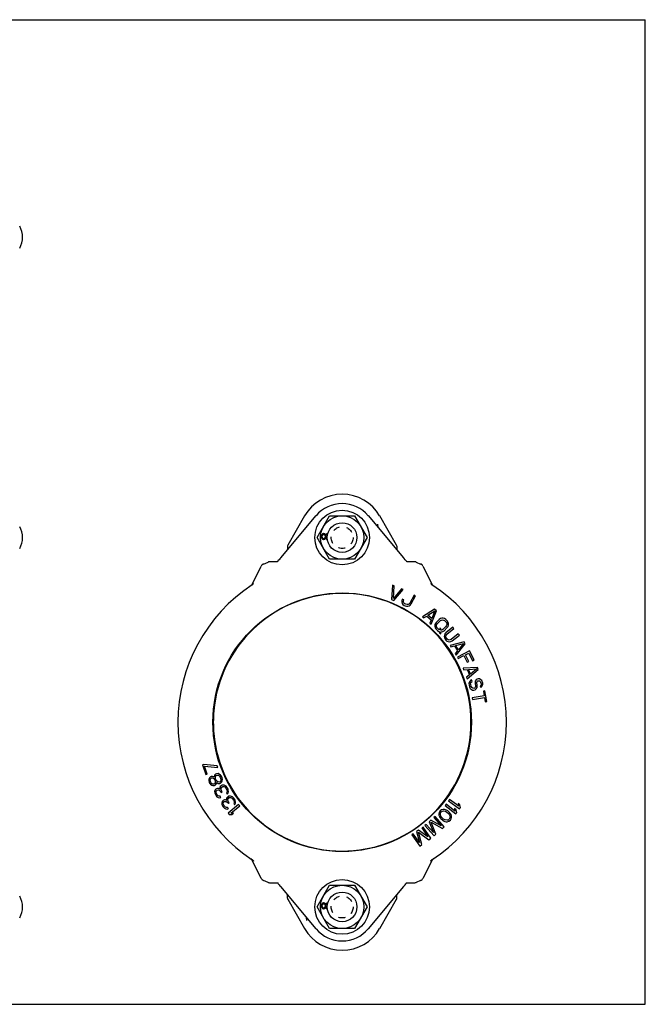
# Model space of a CAD drawing. Header units: inches. Extents: x 0 to 22, y 0 to 17.
# Tile 6 of 6: x 11.2 to 22, y 0 to 17. Entities that reach past the tile are written whole.
import ezdxf

# ---------------------------------------------------------------- set-up
doc = ezdxf.new("R2010")
doc.units = ezdxf.units.IN
doc.header["$LTSCALE"] = 1.21
doc.header["$MEASUREMENT"] = 0
doc.linetypes.add('HIDDEN', pattern=[0.2, 0.1, -0.1])
doc.layers.get('0').update_dxf_attribs({"linetype": 'CONTINUOUS'})
doc.layers.add('DEFAULT_2', color=8, linetype='HIDDEN')

msp = doc.modelspace()

# ---------------------------------------------------------------- linework, layer by layer
at = {"color": 7, "linetype": 'CONTINUOUS'}
for p, q in [((0, 17), (22, 17)), ((22, 0), (22, 17)), ((15.705, 7.709), (16.316, 8.437)), ((16.118, 8.433), (15.826, 7.928)), ((16.334, 8.059), (16.55, 8.433)), ((16.55, 8.433), (16.982, 8.433)), ((16.982, 8.433), (17.198, 8.059)), ((17.216, 8.437), (17.827, 7.709)), ((17.706, 7.928), (17.414, 8.433)), ((17.375, 8.292), (17.38, 8.241)), ((16.55, 7.685), (16.334, 8.059)), ((16.411, 8.1), (16.408, 8.085)), ((16.408, 8.085), (16.408, 8.068)), ((16.408, 8.068), (16.411, 8.054)), ((16.42, 8.114), (16.411, 8.1)), ((16.411, 8.054), (16.42, 8.039)), ((16.429, 8.122), (16.42, 8.114)), ((16.42, 8.039), (16.429, 8.031)), ((16.423, 8.082), (16.426, 8.094)), ((16.423, 8.071), (16.423, 8.082)), ((16.426, 8.059), (16.423, 8.071)), ((16.426, 8.094), (16.432, 8.105)), ((16.432, 8.048), (16.426, 8.059)), ((16.444, 8.128), (16.429, 8.122)), ((16.429, 8.031), (16.444, 8.025)), ((16.432, 8.105), (16.444, 8.114)), ((16.444, 8.039), (16.432, 8.048)), ((16.452, 8.128), (16.444, 8.128)), ((16.444, 8.114), (16.452, 8.114)), ((16.452, 8.039), (16.444, 8.039)), ((16.444, 8.025), (16.452, 8.025)), ((16.467, 8.122), (16.452, 8.128)), ((16.452, 8.114), (16.464, 8.105)), ((16.464, 8.048), (16.452, 8.039)), ((16.452, 8.025), (16.467, 8.031)), ((16.464, 8.105), (16.47, 8.094)), ((16.47, 8.059), (16.464, 8.048)), ((16.476, 8.111), (16.467, 8.122)), ((16.467, 8.031), (16.476, 8.042)), ((16.47, 8.094), (16.473, 8.082)), ((16.473, 8.071), (16.47, 8.059)), ((16.473, 8.082), (16.473, 8.071)), ((16.479, 8.105), (16.476, 8.111)), ((16.476, 8.042), (16.479, 8.048)), ((16.482, 8.111), (16.479, 8.105)), ((16.479, 8.048), (16.482, 8.042)), ((16.49, 8.12), (16.482, 8.111)), ((16.482, 8.042), (16.49, 8.034)), ((16.485, 8.082), (16.487, 8.094)), ((16.485, 8.071), (16.485, 8.082)), ((16.487, 8.059), (16.485, 8.071)), ((16.487, 8.094), (16.496, 8.105)), ((16.496, 8.048), (16.487, 8.059)), ((16.502, 8.125), (16.49, 8.12)), ((16.49, 8.034), (16.502, 8.028)), ((16.496, 8.105), (16.505, 8.111)), ((16.505, 8.042), (16.496, 8.048)), ((16.511, 8.125), (16.502, 8.125)), ((16.502, 8.028), (16.511, 8.028)), ((16.505, 8.111), (16.511, 8.111)), ((16.511, 8.042), (16.505, 8.042)), ((16.52, 8.122), (16.511, 8.125)), ((17.198, 8.059), (16.982, 7.685)), ((15.821, 7.908), (15.821, 7.847)), ((17.711, 7.908), (17.711, 7.847)), ((15.655, 7.651), (15.646, 7.643)), ((15.664, 7.66), (15.655, 7.651)), ((16.982, 7.685), (16.55, 7.685)), ((17.839, 7.695), (17.827, 7.709)), ((17.854, 7.677), (17.838, 7.695)), ((17.868, 7.661), (17.854, 7.677)), ((17.877, 7.651), (17.868, 7.661)), ((17.877, 7.651), (17.876, 7.652)), ((17.885, 7.643), (17.877, 7.651)), ((15.21, 7.249), (15.371, 7.565)), ((15.4, 7.597), (15.387, 7.587)), ((15.411, 7.602), (15.49, 7.635)), ((15.411, 7.602), (15.412, 7.603)), ((15.49, 7.636), (15.49, 7.635)), ((15.637, 7.642), (15.52, 7.642)), ((15.662, 7.647), (15.656, 7.645)), ((15.662, 7.647), (15.662, 7.647)), ((17.876, 7.645), (17.87, 7.647)), ((17.87, 7.647), (17.87, 7.647)), ((18.012, 7.642), (17.895, 7.642)), ((18.03, 7.639), (18.021, 7.641)), ((18.042, 7.635), (18.042, 7.636)), ((18.042, 7.635), (18.121, 7.602)), ((18.12, 7.603), (18.121, 7.602)), ((18.145, 7.586), (18.138, 7.592)), ((18.156, 7.574), (18.145, 7.586)), ((18.161, 7.565), (18.322, 7.249)), ((17.638, 7.236), (17.621, 6.988)), ((17.665, 7.225), (17.638, 7.236)), ((17.65, 7.008), (17.665, 7.225)), ((17.793, 7.172), (17.65, 7.008)), ((17.657, 6.973), (17.82, 7.161)), ((17.82, 7.161), (17.793, 7.172)), ((16.569, 7.091), (16.569, 7.086)), ((16.963, 7.086), (16.963, 7.091)), ((17.621, 6.988), (17.657, 6.973)), ((17.796, 6.972), (17.795, 6.95)), ((17.803, 6.996), (17.796, 6.972)), ((17.829, 6.983), (17.803, 6.996)), ((17.824, 6.962), (17.829, 6.983)), ((18.007, 7.064), (17.933, 6.927)), ((17.959, 6.913), (18.033, 7.05)), ((18.033, 7.05), (18.007, 7.064)), ((17.795, 6.95), (17.803, 6.923)), ((17.803, 6.923), (17.815, 6.904)), ((17.815, 6.904), (17.835, 6.888)), ((17.826, 6.945), (17.824, 6.962)), ((17.834, 6.929), (17.826, 6.945)), ((17.849, 6.915), (17.834, 6.929)), ((17.835, 6.888), (17.852, 6.879)), ((17.866, 6.906), (17.849, 6.915)), ((17.852, 6.879), (17.876, 6.872)), ((17.886, 6.901), (17.866, 6.906)), ((17.876, 6.872), (17.898, 6.872)), ((17.904, 6.903), (17.886, 6.901)), ((17.898, 6.872), (17.925, 6.88)), ((17.919, 6.911), (17.904, 6.903)), ((17.933, 6.927), (17.919, 6.911)), ((17.925, 6.88), (17.943, 6.893)), ((17.943, 6.893), (17.959, 6.913)), ((18.362, 6.82), (18.151, 6.689)), ((18.393, 6.795), (18.362, 6.82)), ((18.151, 6.689), (18.173, 6.67)), ((18.173, 6.67), (18.227, 6.704)), ((18.227, 6.704), (18.303, 6.641)), ((18.244, 6.716), (18.365, 6.792)), ((18.312, 6.659), (18.244, 6.716)), ((18.303, 6.641), (18.279, 6.582)), ((18.302, 6.563), (18.393, 6.795)), ((18.365, 6.792), (18.312, 6.659)), ((18.443, 6.645), (18.389, 6.592)), ((18.464, 6.659), (18.443, 6.645)), ((18.463, 6.624), (18.481, 6.634)), ((18.485, 6.666), (18.464, 6.659)), ((18.481, 6.634), (18.499, 6.638)), ((18.513, 6.666), (18.485, 6.666)), ((18.499, 6.638), (18.516, 6.634)), ((18.534, 6.659), (18.513, 6.666)), ((18.516, 6.634), (18.534, 6.624)), ((18.555, 6.645), (18.534, 6.659)), ((18.583, 6.617), (18.555, 6.645)), ((18.279, 6.582), (18.302, 6.563)), ((18.367, 6.55), (18.366, 6.522)), ((18.366, 6.522), (18.372, 6.501)), ((18.374, 6.571), (18.367, 6.55)), ((18.372, 6.501), (18.386, 6.48)), ((18.389, 6.592), (18.374, 6.571)), ((18.386, 6.48), (18.414, 6.452)), ((18.394, 6.536), (18.398, 6.554)), ((18.398, 6.518), (18.394, 6.536)), ((18.398, 6.554), (18.409, 6.571)), ((18.408, 6.501), (18.398, 6.518)), ((18.435, 6.473), (18.408, 6.501)), ((18.409, 6.571), (18.463, 6.624)), ((18.449, 6.466), (18.435, 6.473)), ((18.45, 6.501), (18.449, 6.466)), ((18.47, 6.48), (18.45, 6.501)), ((18.47, 6.459), (18.47, 6.48)), ((18.488, 6.462), (18.47, 6.459)), ((18.506, 6.473), (18.488, 6.462)), ((18.559, 6.525), (18.506, 6.473)), ((18.526, 6.451), (18.58, 6.504)), ((18.534, 6.624), (18.561, 6.596)), ((18.679, 6.513), (18.557, 6.416)), ((18.57, 6.543), (18.559, 6.525)), ((18.561, 6.596), (18.571, 6.578)), ((18.574, 6.56), (18.57, 6.543)), ((18.571, 6.578), (18.574, 6.56)), ((18.576, 6.392), (18.697, 6.49)), ((18.58, 6.504), (18.595, 6.525)), ((18.596, 6.595), (18.583, 6.617)), ((18.595, 6.525), (18.602, 6.546)), ((18.603, 6.574), (18.596, 6.595)), ((18.602, 6.546), (18.603, 6.574)), ((18.697, 6.49), (18.679, 6.513)), ((18.414, 6.452), (18.434, 6.437)), ((18.434, 6.437), (18.448, 6.43)), ((18.448, 6.43), (18.448, 6.416)), ((18.448, 6.416), (18.469, 6.395)), ((18.469, 6.395), (18.469, 6.43)), ((18.469, 6.43), (18.483, 6.43)), ((18.483, 6.43), (18.505, 6.437)), ((18.505, 6.437), (18.526, 6.451)), ((18.531, 6.376), (18.528, 6.348)), ((18.528, 6.348), (18.532, 6.326)), ((18.541, 6.396), (18.531, 6.376)), ((18.532, 6.326), (18.544, 6.304)), ((18.557, 6.416), (18.541, 6.396)), ((18.544, 6.304), (18.556, 6.288)), ((18.557, 6.359), (18.563, 6.376)), ((18.559, 6.341), (18.557, 6.359)), ((18.567, 6.323), (18.559, 6.341)), ((18.563, 6.376), (18.576, 6.392)), ((18.579, 6.307), (18.567, 6.323)), ((18.596, 6.295), (18.579, 6.307)), ((18.613, 6.29), (18.596, 6.295)), ((18.631, 6.291), (18.613, 6.29)), ((18.649, 6.3), (18.631, 6.291)), ((18.771, 6.397), (18.649, 6.3)), ((18.668, 6.277), (18.79, 6.374)), ((18.79, 6.374), (18.771, 6.397)), ((18.556, 6.288), (18.575, 6.272)), ((18.575, 6.272), (18.595, 6.263)), ((18.595, 6.263), (18.623, 6.26)), ((18.623, 6.26), (18.645, 6.265)), ((18.87, 6.258), (18.629, 6.195)), ((18.629, 6.195), (18.645, 6.17)), ((18.645, 6.265), (18.668, 6.277)), ((18.645, 6.17), (18.706, 6.187)), ((18.706, 6.187), (18.759, 6.104)), ((18.725, 6.193), (18.863, 6.23)), ((18.774, 6.119), (18.725, 6.193)), ((18.736, 6.03), (18.891, 6.225)), ((18.863, 6.23), (18.774, 6.119)), ((18.891, 6.225), (18.87, 6.258)), ((18.759, 6.104), (18.72, 6.055)), ((18.72, 6.055), (18.736, 6.03)), ((18.965, 6.104), (18.755, 5.996)), ((18.755, 5.996), (18.769, 5.969)), ((18.769, 5.969), (18.867, 6.02)), ((18.867, 6.02), (18.925, 5.906)), ((18.894, 6.034), (18.952, 6.064)), ((18.952, 5.92), (18.894, 6.034)), ((18.952, 6.064), (19.019, 5.933)), ((19.046, 5.946), (18.965, 6.104)), ((19.102, 5.816), (18.853, 5.802)), ((18.853, 5.802), (18.864, 5.775)), ((18.925, 5.906), (18.952, 5.92)), ((18.948, 5.782), (19.09, 5.79)), ((18.98, 5.699), (18.948, 5.782)), ((19.09, 5.79), (18.98, 5.699)), ((19.019, 5.933), (19.046, 5.946)), ((19.116, 5.779), (19.102, 5.816)), ((18.864, 5.775), (18.927, 5.779)), ((18.963, 5.687), (18.915, 5.647)), ((18.915, 5.647), (18.925, 5.619)), ((18.925, 5.619), (19.116, 5.779)), ((18.927, 5.779), (18.963, 5.687)), ((19.097, 5.611), (19.079, 5.601)), ((19.116, 5.617), (19.097, 5.611)), ((19.137, 5.618), (19.116, 5.617)), ((19.161, 5.604), (19.137, 5.618)), ((18.962, 5.568), (18.955, 5.541)), ((18.955, 5.541), (18.957, 5.515)), ((18.957, 5.515), (18.967, 5.478)), ((18.983, 5.589), (18.962, 5.568)), ((18.967, 5.478), (18.979, 5.455)), ((18.979, 5.455), (18.994, 5.439)), ((19.001, 5.6), (18.983, 5.589)), ((18.985, 5.544), (18.996, 5.562)), ((18.986, 5.524), (18.985, 5.544)), ((18.996, 5.486), (18.986, 5.524)), ((18.996, 5.562), (19.009, 5.571)), ((19.007, 5.468), (18.996, 5.486)), ((19.009, 5.571), (19.001, 5.6)), ((19.02, 5.457), (19.007, 5.468)), ((19.037, 5.451), (19.02, 5.457)), ((19.052, 5.456), (19.037, 5.451)), ((19.064, 5.469), (19.052, 5.456)), ((19.065, 5.577), (19.06, 5.555)), ((19.06, 5.555), (19.061, 5.535)), ((19.061, 5.535), (19.069, 5.506)), ((19.069, 5.486), (19.064, 5.469)), ((19.079, 5.601), (19.065, 5.577)), ((19.065, 5.429), (19.082, 5.444)), ((19.069, 5.506), (19.069, 5.486)), ((19.082, 5.444), (19.095, 5.468)), ((19.09, 5.543), (19.091, 5.559)), ((19.098, 5.515), (19.09, 5.543)), ((19.091, 5.559), (19.096, 5.576)), ((19.095, 5.468), (19.1, 5.49)), ((19.096, 5.576), (19.109, 5.584)), ((19.1, 5.49), (19.098, 5.515)), ((19.109, 5.584), (19.119, 5.587)), ((19.119, 5.587), (19.135, 5.587)), ((19.135, 5.587), (19.149, 5.575)), ((19.149, 5.575), (19.157, 5.562)), ((19.158, 5.506), (19.149, 5.499)), ((19.149, 5.499), (19.158, 5.47)), ((19.157, 5.562), (19.166, 5.534)), ((19.165, 5.518), (19.158, 5.506)), ((19.158, 5.47), (19.171, 5.479)), ((19.176, 5.588), (19.161, 5.604)), ((19.166, 5.534), (19.165, 5.518)), ((19.171, 5.479), (19.186, 5.499)), ((19.186, 5.571), (19.176, 5.588)), ((19.193, 5.547), (19.186, 5.571)), ((19.186, 5.499), (19.195, 5.522)), ((19.195, 5.522), (19.193, 5.547)), ((18.959, 5.284), (18.952, 5.284)), ((18.994, 5.439), (19.019, 5.426)), ((19.218, 5.328), (19.011, 5.291)), ((19.011, 5.291), (19.016, 5.262)), ((19.016, 5.262), (19.223, 5.299)), ((19.019, 5.426), (19.041, 5.422)), ((19.041, 5.422), (19.065, 5.429)), ((19.229, 5.41), (19.204, 5.406)), ((19.204, 5.406), (19.218, 5.328)), ((19.223, 5.299), (19.237, 5.222)), ((19.262, 5.226), (19.229, 5.41)), ((19.237, 5.222), (19.262, 5.226)), ((14.55, 5.067), (14.543, 5.067)), ((14.543, 4.674), (14.55, 4.674)), ((18.952, 4.457), (18.959, 4.457)), ((14.379, 4.142), (14.355, 4.133)), ((14.355, 4.133), (14.413, 3.966)), ((14.61, 4.117), (14.379, 4.142)), ((14.436, 3.974), (14.388, 4.114)), ((14.388, 4.114), (14.62, 4.089)), ((14.62, 4.089), (14.61, 4.117)), ((14.413, 3.966), (14.436, 3.974)), ((14.492, 3.929), (14.474, 3.91)), ((14.506, 3.935), (14.492, 3.929)), ((14.503, 3.907), (14.512, 3.911)), ((14.529, 3.935), (14.506, 3.935)), ((14.512, 3.911), (14.53, 3.908)), ((14.548, 3.927), (14.529, 3.935)), ((14.557, 3.92), (14.548, 3.927)), ((14.558, 3.932), (14.557, 3.92)), ((14.563, 3.956), (14.558, 3.932)), ((14.582, 3.975), (14.563, 3.956)), ((14.579, 3.909), (14.58, 3.931)), ((14.58, 3.931), (14.592, 3.953)), ((14.596, 3.981), (14.582, 3.975)), ((14.592, 3.953), (14.606, 3.959)), ((14.623, 3.983), (14.596, 3.981)), ((14.606, 3.959), (14.63, 3.954)), ((14.642, 3.976), (14.623, 3.983)), ((14.63, 3.954), (14.648, 3.94)), ((14.666, 3.959), (14.642, 3.976)), ((14.648, 3.94), (14.66, 3.924)), ((14.66, 3.924), (14.668, 3.906)), ((14.681, 3.939), (14.666, 3.959)), ((14.693, 3.912), (14.681, 3.939)), ((14.699, 3.888), (14.693, 3.912)), ((14.466, 3.89), (14.462, 3.861)), ((14.462, 3.861), (14.468, 3.837)), ((14.474, 3.91), (14.466, 3.89)), ((14.468, 3.837), (14.476, 3.819)), ((14.476, 3.819), (14.491, 3.799)), ((14.487, 3.867), (14.493, 3.891)), ((14.491, 3.847), (14.487, 3.867)), ((14.499, 3.829), (14.491, 3.847)), ((14.491, 3.799), (14.515, 3.782)), ((14.493, 3.891), (14.503, 3.907)), ((14.512, 3.813), (14.499, 3.829)), ((14.534, 3.802), (14.512, 3.813)), ((14.515, 3.782), (14.535, 3.775)), ((14.53, 3.908), (14.551, 3.896)), ((14.551, 3.799), (14.534, 3.802)), ((14.535, 3.775), (14.562, 3.777)), ((14.551, 3.896), (14.564, 3.88)), ((14.561, 3.803), (14.551, 3.799)), ((14.57, 3.818), (14.561, 3.803)), ((14.562, 3.777), (14.575, 3.783)), ((14.564, 3.88), (14.572, 3.863)), ((14.576, 3.843), (14.57, 3.818)), ((14.572, 3.863), (14.576, 3.843)), ((14.575, 3.783), (14.59, 3.8)), ((14.582, 3.889), (14.579, 3.909)), ((14.591, 3.871), (14.582, 3.889)), ((14.59, 3.8), (14.597, 3.82)), ((14.603, 3.855), (14.591, 3.871)), ((14.597, 3.82), (14.598, 3.831)), ((14.598, 3.831), (14.606, 3.824)), ((14.621, 3.841), (14.603, 3.855)), ((14.606, 3.824), (14.628, 3.812)), ((14.645, 3.836), (14.621, 3.841)), ((14.628, 3.812), (14.655, 3.814)), ((14.659, 3.842), (14.645, 3.836)), ((14.661, 3.758), (14.653, 3.742)), ((14.653, 3.742), (14.657, 3.716)), ((14.655, 3.814), (14.669, 3.82)), ((14.671, 3.864), (14.659, 3.842)), ((14.676, 3.772), (14.661, 3.758)), ((14.668, 3.906), (14.672, 3.886)), ((14.669, 3.82), (14.688, 3.839)), ((14.672, 3.886), (14.671, 3.864)), ((14.694, 3.782), (14.676, 3.772)), ((14.676, 3.732), (14.689, 3.751)), ((14.688, 3.839), (14.695, 3.859)), ((14.689, 3.751), (14.706, 3.761)), ((14.709, 3.786), (14.694, 3.782)), ((14.695, 3.859), (14.699, 3.888)), ((14.706, 3.761), (14.717, 3.762)), ((14.727, 3.784), (14.709, 3.786)), ((14.717, 3.762), (14.731, 3.758)), ((14.743, 3.777), (14.727, 3.784)), ((14.731, 3.758), (14.74, 3.752)), ((14.74, 3.752), (14.757, 3.733)), ((14.762, 3.765), (14.743, 3.777)), ((14.776, 3.75), (14.762, 3.765)), ((14.796, 3.716), (14.776, 3.75)), ((14.572, 3.701), (14.565, 3.674)), ((14.565, 3.674), (14.566, 3.652)), ((14.566, 3.652), (14.579, 3.62)), ((14.587, 3.715), (14.572, 3.701)), ((14.579, 3.62), (14.584, 3.611)), ((14.584, 3.611), (14.605, 3.584)), ((14.596, 3.72), (14.587, 3.715)), ((14.59, 3.66), (14.591, 3.678)), ((14.598, 3.636), (14.59, 3.66)), ((14.591, 3.678), (14.6, 3.694)), ((14.616, 3.726), (14.596, 3.72)), ((14.608, 3.619), (14.598, 3.636)), ((14.6, 3.694), (14.608, 3.699)), ((14.605, 3.584), (14.624, 3.572)), ((14.608, 3.699), (14.631, 3.701)), ((14.624, 3.6), (14.608, 3.619)), ((14.634, 3.725), (14.616, 3.726)), ((14.641, 3.593), (14.624, 3.6)), ((14.624, 3.572), (14.651, 3.565)), ((14.631, 3.701), (14.644, 3.697)), ((14.657, 3.716), (14.634, 3.725)), ((14.658, 3.592), (14.641, 3.593)), ((14.644, 3.697), (14.668, 3.676)), ((14.651, 3.565), (14.671, 3.57)), ((14.671, 3.57), (14.658, 3.592)), ((14.668, 3.676), (14.678, 3.659)), ((14.675, 3.715), (14.676, 3.732)), ((14.685, 3.686), (14.675, 3.715)), ((14.678, 3.659), (14.695, 3.669)), ((14.695, 3.669), (14.685, 3.686)), ((14.757, 3.733), (14.772, 3.708)), ((14.776, 3.659), (14.77, 3.65)), ((14.77, 3.65), (14.782, 3.629)), ((14.772, 3.708), (14.779, 3.684)), ((14.78, 3.673), (14.776, 3.659)), ((14.79, 3.579), (14.776, 3.564)), ((14.779, 3.684), (14.78, 3.673)), ((14.782, 3.629), (14.793, 3.64)), ((14.806, 3.591), (14.79, 3.579)), ((14.793, 3.64), (14.801, 3.656)), ((14.801, 3.696), (14.796, 3.716)), ((14.802, 3.674), (14.801, 3.696)), ((14.801, 3.656), (14.802, 3.674)), ((14.804, 3.559), (14.82, 3.571)), ((14.821, 3.596), (14.806, 3.591)), ((14.82, 3.571), (14.832, 3.573)), ((14.839, 3.596), (14.821, 3.596)), ((14.832, 3.573), (14.845, 3.57)), ((14.856, 3.59), (14.839, 3.596)), ((14.845, 3.57), (14.855, 3.565)), ((14.876, 3.58), (14.856, 3.59)), ((14.891, 3.567), (14.876, 3.58)), ((14.693, 3.499), (14.688, 3.471)), ((14.688, 3.471), (14.691, 3.449)), ((14.691, 3.449), (14.707, 3.418)), ((14.707, 3.514), (14.693, 3.499)), ((14.715, 3.52), (14.707, 3.514)), ((14.707, 3.418), (14.713, 3.41)), ((14.713, 3.41), (14.737, 3.385)), ((14.714, 3.477), (14.721, 3.494)), ((14.714, 3.46), (14.714, 3.477)), ((14.725, 3.437), (14.714, 3.46)), ((14.734, 3.528), (14.715, 3.52)), ((14.721, 3.494), (14.729, 3.5)), ((14.736, 3.421), (14.725, 3.437)), ((14.729, 3.5), (14.751, 3.504)), ((14.752, 3.528), (14.734, 3.528)), ((14.754, 3.403), (14.736, 3.421)), ((14.751, 3.504), (14.765, 3.501)), ((14.776, 3.521), (14.752, 3.528)), ((14.771, 3.397), (14.754, 3.403)), ((14.765, 3.501), (14.79, 3.483)), ((14.776, 3.564), (14.77, 3.547)), ((14.77, 3.547), (14.776, 3.521)), ((14.79, 3.483), (14.802, 3.467)), ((14.793, 3.54), (14.804, 3.559)), ((14.794, 3.522), (14.793, 3.54)), ((14.807, 3.495), (14.794, 3.522)), ((14.979, 3.448), (14.796, 3.299)), ((14.802, 3.467), (14.818, 3.479)), ((14.818, 3.479), (14.807, 3.495)), ((14.846, 3.301), (14.998, 3.425)), ((14.855, 3.565), (14.874, 3.548)), ((14.874, 3.548), (14.891, 3.524)), ((14.914, 3.535), (14.891, 3.567)), ((14.891, 3.524), (14.901, 3.501)), ((14.9, 3.476), (14.894, 3.466)), ((14.894, 3.466), (14.909, 3.446)), ((14.902, 3.49), (14.9, 3.476)), ((14.901, 3.501), (14.902, 3.49)), ((14.909, 3.446), (14.918, 3.459)), ((14.921, 3.516), (14.914, 3.535)), ((14.918, 3.459), (14.925, 3.476)), ((14.924, 3.494), (14.921, 3.516)), ((14.925, 3.476), (14.924, 3.494)), ((14.998, 3.425), (14.979, 3.448)), ((18.56, 3.458), (18.542, 3.435)), ((18.542, 3.435), (18.728, 3.289)), ((18.714, 3.337), (18.56, 3.458)), ((18.619, 3.537), (18.602, 3.513)), ((18.602, 3.513), (18.794, 3.375)), ((18.779, 3.422), (18.619, 3.537)), ((18.8, 3.443), (18.767, 3.467)), ((18.767, 3.467), (18.779, 3.422)), ((18.811, 3.399), (18.8, 3.443)), ((14.737, 3.385), (14.756, 3.375)), ((14.756, 3.375), (14.784, 3.37)), ((14.789, 3.398), (14.771, 3.397)), ((14.784, 3.37), (14.803, 3.378)), ((14.803, 3.378), (14.789, 3.398)), ((14.796, 3.299), (14.815, 3.276)), ((14.815, 3.276), (14.861, 3.275)), ((14.892, 3.301), (14.846, 3.301)), ((14.861, 3.275), (14.892, 3.301)), ((18.372, 3.243), (18.35, 3.223)), ((18.529, 3.067), (18.372, 3.243)), ((18.443, 3.312), (18.437, 3.284)), ((18.437, 3.284), (18.438, 3.263)), ((18.438, 3.263), (18.447, 3.242)), ((18.459, 3.338), (18.443, 3.312)), ((18.447, 3.242), (18.455, 3.228)), ((18.482, 3.356), (18.459, 3.338)), ((18.462, 3.281), (18.464, 3.299)), ((18.471, 3.247), (18.462, 3.281)), ((18.464, 3.299), (18.477, 3.321)), ((18.49, 3.223), (18.471, 3.247)), ((18.477, 3.321), (18.497, 3.336)), ((18.51, 3.364), (18.482, 3.356)), ((18.497, 3.336), (18.515, 3.34)), ((18.531, 3.365), (18.51, 3.364)), ((18.515, 3.34), (18.55, 3.334)), ((18.552, 3.359), (18.531, 3.365)), ((18.55, 3.334), (18.576, 3.318)), ((18.567, 3.352), (18.552, 3.359)), ((18.589, 3.339), (18.567, 3.352)), ((18.576, 3.318), (18.602, 3.294)), ((18.622, 3.309), (18.589, 3.339)), ((18.602, 3.294), (18.621, 3.27)), ((18.621, 3.27), (18.63, 3.235)), ((18.638, 3.288), (18.622, 3.309)), ((18.63, 3.235), (18.628, 3.218)), ((18.646, 3.275), (18.638, 3.288)), ((18.654, 3.254), (18.646, 3.275)), ((18.65, 3.204), (18.655, 3.233)), ((18.655, 3.233), (18.654, 3.254)), ((18.736, 3.357), (18.705, 3.382)), ((18.705, 3.382), (18.714, 3.337)), ((18.728, 3.289), (18.746, 3.312)), ((18.746, 3.312), (18.736, 3.357)), ((18.794, 3.375), (18.811, 3.399)), ((18.165, 3.061), (18.14, 3.045)), ((18.299, 2.867), (18.165, 3.061)), ((18.218, 3.106), (18.196, 3.086)), ((18.196, 3.086), (18.353, 2.91)), ((18.341, 2.967), (18.218, 3.106)), ((18.299, 3.178), (18.269, 3.151)), ((18.269, 3.151), (18.341, 2.967)), ((18.474, 3.084), (18.299, 3.178)), ((18.301, 3.146), (18.496, 3.037)), ((18.386, 2.939), (18.301, 3.146)), ((18.35, 3.223), (18.474, 3.084)), ((18.455, 3.228), (18.47, 3.208)), ((18.47, 3.208), (18.503, 3.178)), ((18.516, 3.199), (18.49, 3.223)), ((18.496, 3.037), (18.529, 3.067)), ((18.503, 3.178), (18.525, 3.164)), ((18.542, 3.183), (18.516, 3.199)), ((18.525, 3.164), (18.54, 3.158)), ((18.54, 3.158), (18.561, 3.152)), ((18.577, 3.177), (18.542, 3.183)), ((18.561, 3.152), (18.582, 3.152)), ((18.595, 3.181), (18.577, 3.177)), ((18.582, 3.152), (18.61, 3.161)), ((18.615, 3.196), (18.595, 3.181)), ((18.61, 3.161), (18.634, 3.179)), ((18.628, 3.218), (18.615, 3.196)), ((18.634, 3.179), (18.65, 3.204)), ((17.995, 2.944), (17.97, 2.927)), ((17.97, 2.927), (18.105, 2.733)), ((18.101, 2.791), (17.995, 2.944)), ((18.084, 3.005), (18.051, 2.983)), ((18.051, 2.983), (18.101, 2.791)), ((18.082, 2.974), (18.263, 2.842)), ((18.142, 2.758), (18.082, 2.974)), ((18.246, 2.892), (18.084, 3.005)), ((18.14, 3.045), (18.246, 2.892)), ((18.353, 2.91), (18.386, 2.939)), ((18.105, 2.733), (18.142, 2.758)), ((18.263, 2.842), (18.299, 2.867)), ((16.569, 2.655), (16.569, 2.649)), ((16.963, 2.649), (16.963, 2.655)), ((15.371, 2.175), (15.21, 2.491)), ((18.322, 2.491), (18.161, 2.175)), ((15.371, 2.175), (15.376, 2.167)), ((15.411, 2.138), (15.412, 2.138)), ((15.49, 2.105), (15.411, 2.138)), ((15.49, 2.105), (15.49, 2.105)), ((15.52, 2.099), (15.637, 2.099)), ((15.646, 2.098), (15.655, 2.09)), ((15.657, 2.096), (15.662, 2.094)), ((15.662, 2.093), (15.662, 2.094)), ((16.334, 1.681), (16.55, 2.055)), ((16.55, 2.055), (16.982, 2.055)), ((16.982, 2.055), (17.198, 1.681)), ((17.827, 2.032), (17.839, 2.046)), ((17.838, 2.046), (17.854, 2.064)), ((17.854, 2.064), (17.868, 2.08)), ((17.868, 2.08), (17.877, 2.09)), ((17.87, 2.094), (17.875, 2.096)), ((17.87, 2.094), (17.87, 2.093)), ((17.877, 2.09), (17.886, 2.098)), ((17.877, 2.09), (17.877, 2.09)), ((17.895, 2.099), (18.012, 2.099)), ((18.021, 2.1), (18.03, 2.102)), ((18.121, 2.138), (18.042, 2.105)), ((18.042, 2.105), (18.042, 2.105)), ((18.12, 2.138), (18.121, 2.138)), ((18.132, 2.144), (18.145, 2.154)), ((18.132, 2.144), (18.132, 2.144)), ((18.145, 2.154), (18.156, 2.167)), ((16.316, 1.304), (15.705, 2.032)), ((15.821, 1.832), (15.821, 1.894)), ((17.827, 2.032), (17.216, 1.304)), ((17.711, 1.832), (17.711, 1.894)), ((15.826, 1.813), (16.118, 1.307)), ((16.411, 1.722), (16.408, 1.707)), ((16.408, 1.707), (16.408, 1.69)), ((16.42, 1.736), (16.411, 1.722)), ((16.429, 1.745), (16.42, 1.736)), ((16.423, 1.704), (16.426, 1.716)), ((16.423, 1.693), (16.423, 1.704)), ((16.426, 1.716), (16.432, 1.727)), ((16.444, 1.75), (16.429, 1.745)), ((16.432, 1.727), (16.444, 1.736)), ((16.452, 1.75), (16.444, 1.75)), ((16.444, 1.736), (16.452, 1.736)), ((16.467, 1.745), (16.452, 1.75)), ((16.452, 1.736), (16.464, 1.727)), ((16.464, 1.727), (16.47, 1.716)), ((16.476, 1.733), (16.467, 1.745)), ((16.47, 1.716), (16.473, 1.704)), ((16.473, 1.704), (16.473, 1.693)), ((16.479, 1.727), (16.476, 1.733)), ((16.482, 1.733), (16.479, 1.727)), ((16.49, 1.742), (16.482, 1.733)), ((16.485, 1.704), (16.487, 1.716)), ((16.485, 1.693), (16.485, 1.704)), ((16.487, 1.716), (16.496, 1.727)), ((16.502, 1.747), (16.49, 1.742)), ((16.496, 1.727), (16.505, 1.733)), ((16.511, 1.747), (16.502, 1.747)), ((16.505, 1.733), (16.511, 1.733)), ((16.52, 1.744), (16.511, 1.747)), ((17.414, 1.307), (17.706, 1.813)), ((16.55, 1.307), (16.334, 1.681)), ((16.408, 1.69), (16.411, 1.676)), ((16.411, 1.676), (16.42, 1.661)), ((16.42, 1.661), (16.429, 1.653)), ((16.426, 1.681), (16.423, 1.693)), ((16.432, 1.67), (16.426, 1.681)), ((16.429, 1.653), (16.444, 1.647)), ((16.444, 1.661), (16.432, 1.67)), ((16.452, 1.661), (16.444, 1.661)), ((16.444, 1.647), (16.452, 1.647)), ((16.464, 1.67), (16.452, 1.661)), ((16.452, 1.647), (16.467, 1.653)), ((16.47, 1.681), (16.464, 1.67)), ((16.467, 1.653), (16.476, 1.664)), ((16.473, 1.693), (16.47, 1.681)), ((16.476, 1.664), (16.479, 1.67)), ((16.479, 1.67), (16.482, 1.664)), ((16.482, 1.664), (16.49, 1.656)), ((16.487, 1.681), (16.485, 1.693)), ((16.496, 1.67), (16.487, 1.681)), ((16.49, 1.656), (16.502, 1.65)), ((16.505, 1.664), (16.496, 1.67)), ((16.502, 1.65), (16.511, 1.65)), ((16.511, 1.664), (16.505, 1.664)), ((17.198, 1.681), (16.982, 1.307)), ((16.157, 1.448), (16.152, 1.499)), ((16.982, 1.307), (16.55, 1.307)), ((0, 0), (22, 0))]:
    msp.add_line(p, q, dxfattribs=at)
for points in [[(15.705, 7.709), (15.693, 7.694), (15.678, 7.677), (15.664, 7.66)], [(15.411, 7.602), (15.4, 7.597), (15.387, 7.586), (15.376, 7.574), (15.371, 7.565)], [(15.387, 7.587), (15.376, 7.574), (15.376, 7.574)], [(15.52, 7.642), (15.511, 7.641), (15.495, 7.637), (15.49, 7.636)], [(15.511, 7.641), (15.51, 7.641), (15.502, 7.639)], [(15.656, 7.645), (15.644, 7.642), (15.637, 7.642)], [(17.895, 7.642), (17.888, 7.642), (17.876, 7.645)], [(18.042, 7.636), (18.038, 7.637), (18.022, 7.641), (18.012, 7.642)], [(18.161, 7.565), (18.156, 7.574), (18.145, 7.587), (18.131, 7.597), (18.121, 7.602)], [(15.21, 7.249), (15.205, 7.242), (15.196, 7.231), (15.189, 7.226)], [(18.343, 7.226), (18.335, 7.232), (18.326, 7.242), (18.322, 7.249)], [(15.189, 2.515), (15.196, 2.509), (15.205, 2.499), (15.21, 2.491)], [(18.322, 2.491), (18.326, 2.499), (18.335, 2.509), (18.343, 2.515)], [(15.376, 2.167), (15.387, 2.154), (15.394, 2.149)], [(15.376, 2.167), (15.387, 2.154), (15.4, 2.144), (15.411, 2.138)], [(15.49, 2.105), (15.495, 2.104), (15.511, 2.1), (15.52, 2.099)], [(15.502, 2.102), (15.51, 2.1), (15.511, 2.1)], [(15.637, 2.099), (15.645, 2.099), (15.657, 2.096)], [(15.655, 2.09), (15.664, 2.08), (15.678, 2.064), (15.693, 2.046), (15.705, 2.032)], [(17.875, 2.096), (17.887, 2.099), (17.895, 2.099)], [(18.012, 2.099), (18.022, 2.1), (18.038, 2.104), (18.042, 2.105)], [(18.121, 2.138), (18.131, 2.144), (18.145, 2.154), (18.156, 2.167), (18.161, 2.175)]]:
    msp.add_lwpolyline(points, dxfattribs=at)
for centre, radius in [((16.766, 8.059), 0.472), ((16.766, 8.059), 0.374), ((16.766, 8.059), 0.256), ((16.766, 4.87), 2.232), ((16.766, 1.681), 0.472), ((16.766, 1.681), 0.374), ((16.766, 1.681), 0.256)]:
    msp.add_circle(centre, radius, dxfattribs=at)
for centre, radius, start, end in [((10.865, 13.245), 0.384, 330.7384, 29.2616), ((16.766, 8.059), 0.748, 30.0001, 149.9988), ((16.766, 8.059), 0.587, 40, 140), ((10.865, 8.059), 0.384, 330.7384, 29.2616), ((15.86, 7.908), 0.0394, 150, 180), ((17.672, 7.908), 0.0394, 0, 30), ((16.766, 4.87), 2.835, 123.1708, 236.8292), ((16.766, 4.87), 2.835, 303.1708, 56.8292), ((16.766, 4.87), 2.224, 10.7102, 174.9229), ((16.766, 4.87), 2.224, 349.3273, 10.6668), ((16.766, 4.87), 2.224, 174.9267, 185.0626), ((16.766, 4.87), 2.224, 185.0771, 349.2898), ((10.865, 1.681), 0.384, 330.7384, 29.2616), ((15.86, 1.832), 0.0394, 180, 210), ((17.672, 1.832), 0.0394, 330.001, 0.0001), ((16.766, 1.681), 0.748, 210.0001, 329.9988), ((16.766, 1.681), 0.587, 220, 320)]:
    msp.add_arc(centre, radius, start, end, dxfattribs=at)
for points, start_tangent, end_tangent in [([(15.215, 7.243), (15.223, 7.25), (15.23, 7.257), (15.236, 7.266)], (0.026393, 0.017252), (0.014318, 0.028093)), ([(18.296, 7.266), (18.302, 7.257), (18.309, 7.25), (18.317, 7.243)], (0.014318, -0.028093), (0.026393, -0.017252)), ([(15.215, 2.498), (15.223, 2.491), (15.23, 2.483), (15.236, 2.474)], (0.026393, -0.017252), (0.014318, -0.028093)), ([(18.296, 2.474), (18.302, 2.483), (18.309, 2.491), (18.317, 2.498)], (0.014318, 0.028093), (0.026393, 0.017252))]:
    msp.add_spline(points, degree=3, dxfattribs=dict(at, start_tangent=start_tangent, end_tangent=end_tangent))
at = {"layer": 'DEFAULT_2', "color": 8, "linetype": 'HIDDEN'}
for centre in [(16.766, 8.059), (16.766, 1.681)]:
    msp.add_circle(centre, 0.189, dxfattribs=at)

doc.saveas('drawing.dxf')
